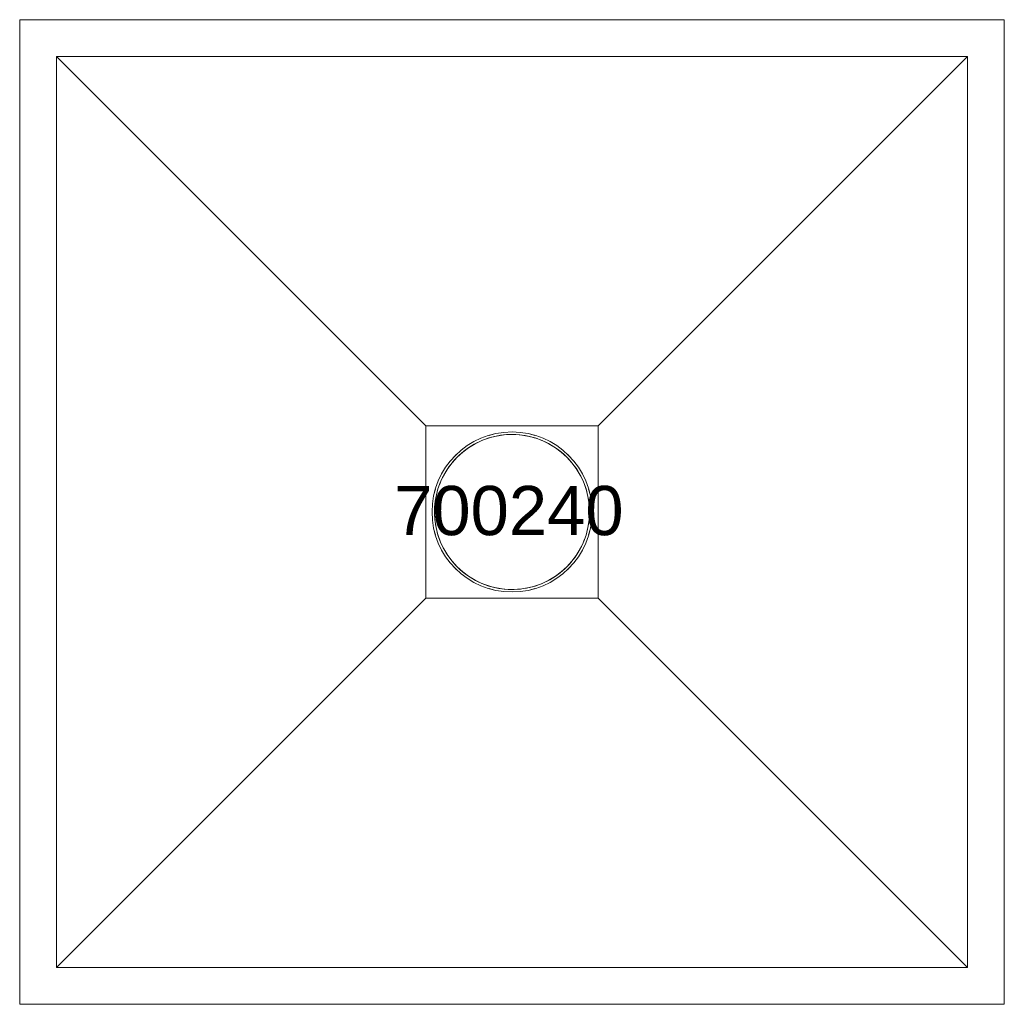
# Model space of a CAD drawing. Header units: millimetres. Extents: x 1964 to 2364, y 265 to 665.
import ezdxf

# ---------------------------------------------------------------- set-up
doc = ezdxf.new("R2010")
doc.units = ezdxf.units.MM
doc.layers.add('P-SANR-FIXT', color=6, linetype='Continuous', lineweight=18)
doc.layers.add('P-SANR-FIXT-IDEN', color=2, linetype='Continuous', lineweight=9)
doc.styles.add('Arial', font='arial.ttf', dxfattribs={"height": 20})

# ---------------------------------------------------------------- blocks, each defined once
blk = doc.blocks.new('DBLTD_Neilur_CountertopWashbasins_700240 - Countertop Basin-447121-Level 0')
at = {"layer": 'P-SANR-FIXT'}
for p, q in [((200, 200), (-200, 200)), ((-200, 200), (-200, -200)), ((200, -200), (200, 200)), ((-185, -185), (-185, 185)), ((-185, 185), (185, 185)), ((-185, 185), (-35, 35)), ((35, 35), (185, 185)), ((185, 185), (185, -185)), ((35, 35), (-35, 35)), ((-35, 35), (-35, -35)), ((35, -35), (35, 35)), ((-185, -185), (-35, -35)), ((-35, -35), (35, -35)), ((185, -185), (35, -35)), ((185, -185), (-185, -185)), ((-200, -200), (200, -200))]:
    blk.add_line(p, q, dxfattribs=at)
at = {"layer": 'P-SANR-FIXT', "flags": 128}
for points in [[(31.5, 0), (31.47, 1.26), (31.4, 2.52), (31.27, 3.77), (31.1, 5.02), (30.87, 6.26), (30.6, 7.49), (30.27, 8.71), (29.9, 9.91), (29.48, 11.1), (29.01, 12.27), (28.5, 13.42), (27.94, 14.55), (27.34, 15.65), (26.69, 16.73), (26, 17.79), (25.27, 18.81), (24.49, 19.81), (23.68, 20.77), (22.83, 21.7), (21.95, 22.6), (21.03, 23.46), (20.07, 24.28), (19.08, 25.06), (18.07, 25.8), (17.02, 26.51), (15.95, 27.17), (14.85, 27.78), (13.72, 28.35), (12.58, 28.88), (11.41, 29.36), (10.23, 29.79), (9.03, 30.18), (7.82, 30.51), (6.59, 30.8), (5.35, 31.04), (4.11, 31.23), (2.86, 31.37), (1.6, 31.46), (0.34, 31.5), (-0.92, 31.49), (-2.18, 31.42), (-3.43, 31.31), (-4.68, 31.15), (-5.92, 30.94), (-7.16, 30.68), (-8.38, 30.37), (-9.59, 30.01), (-10.78, 29.6), (-11.95, 29.14), (-13.11, 28.64), (-14.24, 28.1), (-15.36, 27.5), (-16.44, 26.87), (-17.5, 26.19), (-18.54, 25.47), (-19.54, 24.71), (-20.51, 23.9), (-21.45, 23.07), (-22.36, 22.19), (-23.23, 21.28), (-24.06, 20.33), (-24.85, 19.35), (-25.61, 18.34), (-26.32, 17.3), (-26.99, 16.24), (-27.62, 15.15), (-28.2, 14.03), (-28.74, 12.89), (-29.23, 11.73), (-29.68, 10.55), (-30.08, 9.36), (-30.43, 8.15), (-30.73, 6.92), (-30.98, 5.69), (-31.18, 4.45), (-31.34, 3.19), (-31.44, 1.94), (-31.49, 0.68), (-31.5, 0)], [(-31.5, 0), (-31.47, -1.26), (-31.4, -2.52), (-31.27, -3.77), (-31.1, -5.02), (-30.87, -6.26), (-30.6, -7.49), (-30.27, -8.71), (-29.9, -9.91), (-29.48, -11.1), (-29.01, -12.27), (-28.5, -13.42), (-27.94, -14.55), (-27.34, -15.65), (-26.69, -16.73), (-26, -17.79), (-25.27, -18.81), (-24.49, -19.81), (-23.68, -20.77), (-22.83, -21.7), (-21.95, -22.6), (-21.03, -23.46), (-20.07, -24.28), (-19.08, -25.06), (-18.07, -25.8), (-17.02, -26.51), (-15.95, -27.17), (-14.85, -27.78), (-13.72, -28.35), (-12.58, -28.88), (-11.41, -29.36), (-10.23, -29.79), (-9.03, -30.18), (-7.82, -30.51), (-6.59, -30.8), (-5.35, -31.04), (-4.11, -31.23), (-2.86, -31.37), (-1.6, -31.46), (-0.34, -31.5), (0.92, -31.49), (2.18, -31.42), (3.43, -31.31), (4.68, -31.15), (5.92, -30.94), (7.16, -30.68), (8.38, -30.37), (9.59, -30.01), (10.78, -29.6), (11.95, -29.14), (13.11, -28.64), (14.24, -28.1), (15.36, -27.5), (16.44, -26.87), (17.5, -26.19), (18.54, -25.47), (19.54, -24.71), (20.51, -23.9), (21.45, -23.07), (22.36, -22.19), (23.23, -21.28), (24.06, -20.33), (24.85, -19.35), (25.61, -18.34), (26.32, -17.3), (26.99, -16.24), (27.62, -15.15), (28.2, -14.03), (28.74, -12.89), (29.23, -11.73), (29.68, -10.55), (30.08, -9.36), (30.43, -8.15), (30.73, -6.92), (30.98, -5.69), (31.18, -4.45), (31.34, -3.19), (31.44, -1.94), (31.49, -0.68), (31.5, 0)]]:
    blk.add_lwpolyline(points, dxfattribs=at)
at = {"layer": 'P-SANR-FIXT'}
for radius, start, end in [(32.5, 0, 180), (31.5, 360, 180), (32.5, 103.3418, 106.6582), (32.5, 73.3418, 76.6582), (32.5, 133.3418, 136.6582), (32.5, 43.3418, 46.6582), (32.5, 163.3418, 166.6582), (32.5, 13.3418, 16.6582), (32.5, 180, 0), (31.5, 180, 360), (32.5, 193.3418, 196.6582), (32.5, 343.3418, 346.6582), (32.5, 223.3418, 226.6582), (32.5, 313.3418, 316.6582), (32.5, 253.3418, 256.6582), (32.5, 283.3418, 286.6582)]:
    blk.add_arc((0, 0), radius, start, end, dxfattribs=at)

msp = doc.modelspace()

# ---------------------------------------------------------------- block references
at = {"layer": 'P-SANR-FIXT'}
msp.add_blockref('DBLTD_Neilur_CountertopWashbasins_700240 - Countertop Basin-447121-Level 0', (2164.22, 465.26), dxfattribs=at)

# ---------------------------------------------------------------- texts
at = {"layer": 'P-SANR-FIXT-IDEN', "insert": (2116.33, 475.85), "char_height": 20, "width": 115.443, "attachment_point": 1, "style": 'Arial'}
msp.add_mtext('700240', dxfattribs=at)

doc.saveas('drawing.dxf')
